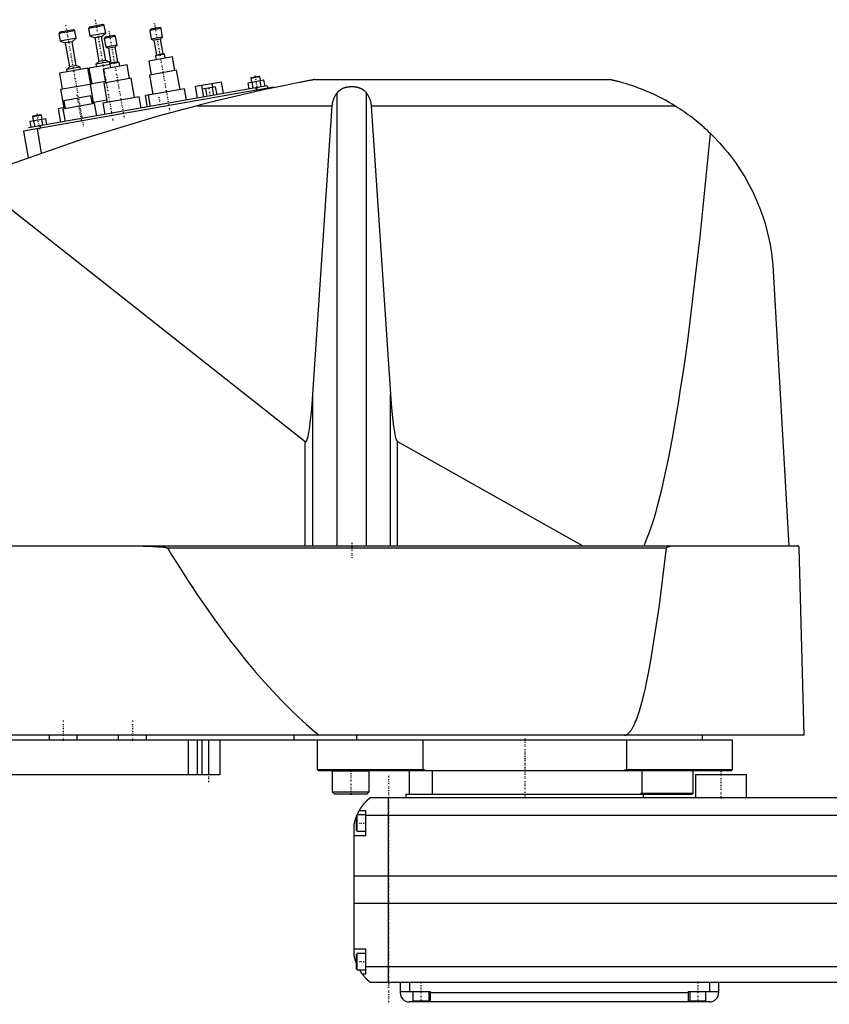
# Model space of a CAD drawing. Extents: x -906 to 186, y -1 to 900.
# Tile 2 of 3: x -669 to -318, y 371 to 797. Entities that reach past the tile are written whole.
import ezdxf

# ---------------------------------------------------------------- set-up
doc = ezdxf.new("R2010")
doc.units = 0
doc.linetypes.add('CENTER', pattern=[1.5, 0.45, -0.5, 0.05, -0.5])
doc.layers.add('AM_0', color=7, linetype='CONTINUOUS')
doc.layers.add('AM_7', color=7, linetype='CENTER')

msp = doc.modelspace()

# ---------------------------------------------------------------- linework, layer by layer
at = {"layer": 'AM_0', "color": 7, "linetype": 'CONTINUOUS'}
for p, q in [((-632.21, 794.87), (-639.1, 793.65)), ((-638.69, 794.23), (-639.1, 793.65)), ((-639.1, 793.65), (-638.53, 790.4)), ((-632.79, 795.27), (-638.69, 794.23)), ((-632.21, 794.87), (-632.79, 795.27)), ((-631.63, 791.62), (-632.21, 794.87)), ((-607.62, 793.62), (-612.54, 792.75)), ((-612.13, 793.33), (-612.54, 792.75)), ((-608.2, 794.03), (-612.13, 793.33)), ((-607.62, 793.62), (-608.2, 794.03)), ((-606.94, 789.78), (-607.62, 793.62)), ((-645.01, 792.61), (-651.9, 791.4)), ((-651.5, 791.97), (-651.9, 791.4)), ((-651.9, 791.4), (-651.33, 788.15)), ((-645.59, 793.02), (-651.5, 791.97)), ((-644.44, 789.36), (-651.33, 788.15)), ((-646.2, 787.83), (-644.44, 789.36)), ((-645.01, 792.61), (-645.59, 793.02)), ((-644.44, 789.36), (-645.01, 792.61)), ((-631.63, 791.62), (-638.53, 790.4)), ((-638.53, 790.4), (-636.35, 789.57)), ((-633.39, 790.09), (-636.35, 789.57)), ((-636.35, 789.57), (-634.53, 779.23)), ((-633.39, 790.09), (-631.63, 791.62)), ((-631.57, 779.75), (-633.39, 790.09)), ((-627.31, 790.15), (-632.24, 789.28)), ((-631.83, 789.86), (-632.24, 789.28)), ((-632.24, 789.28), (-631.56, 785.44)), ((-627.89, 790.55), (-631.83, 789.86)), ((-627.31, 790.15), (-627.89, 790.55)), ((-626.64, 786.31), (-627.31, 790.15)), ((-612.54, 792.75), (-611.86, 788.91)), ((-606.94, 789.78), (-611.86, 788.91)), ((-611.86, 788.91), (-610.77, 788.49)), ((-607.82, 789.01), (-610.77, 788.49)), ((-607.82, 789.01), (-606.94, 789.78)), ((-606.69, 782.61), (-607.82, 789.01)), ((-651.33, 788.15), (-649.15, 787.31)), ((-646.2, 787.83), (-649.15, 787.31)), ((-649.15, 787.31), (-647.33, 776.97)), ((-644.37, 777.49), (-646.2, 787.83)), ((-626.64, 786.31), (-631.56, 785.44)), ((-631.56, 785.44), (-630.47, 785.02)), ((-627.52, 785.54), (-630.47, 785.02)), ((-630.47, 785.02), (-629.34, 778.62)), ((-627.52, 785.54), (-626.64, 786.31)), ((-626.39, 779.14), (-627.52, 785.54)), ((-610.77, 788.49), (-609.65, 782.09)), ((-602.65, 781.29), (-612.99, 779.47)), ((-606.15, 782.4), (-610.09, 781.71)), ((-609.65, 782.09), (-610.09, 781.71)), ((-610.09, 781.71), (-609.79, 780.04)), ((-606.69, 782.61), (-609.65, 782.09)), ((-606.15, 782.4), (-606.69, 782.61)), ((-605.85, 780.73), (-606.15, 782.4)), ((-601.61, 775.39), (-602.65, 781.29)), ((-639.35, 776.35), (-651.66, 774.18)), ((-647.33, 776.97), (-648.65, 775.82)), ((-642.74, 776.87), (-648.65, 775.82)), ((-644.37, 777.49), (-647.33, 776.97)), ((-642.74, 776.87), (-644.37, 777.49)), ((-642.55, 775.78), (-642.74, 776.87)), ((-638.13, 769.45), (-639.35, 776.35)), ((-629.75, 778.04), (-638.86, 776.43)), ((-638.86, 776.43), (-637.64, 769.54)), ((-634.53, 779.23), (-635.85, 778.08)), ((-629.94, 779.12), (-635.85, 778.08)), ((-635.85, 778.08), (-635.66, 777)), ((-631.57, 779.75), (-634.53, 779.23)), ((-622.35, 777.82), (-632.69, 776)), ((-629.94, 779.12), (-631.57, 779.75)), ((-629.75, 778.04), (-629.94, 779.12)), ((-625.84, 778.93), (-629.78, 778.24)), ((-629.34, 778.62), (-629.78, 778.24)), ((-629.78, 778.24), (-629.49, 776.56)), ((-626.39, 779.14), (-629.34, 778.62)), ((-625.84, 778.93), (-626.39, 779.14)), ((-625.55, 777.26), (-625.84, 778.93)), ((-621.3, 771.91), (-622.35, 777.82)), ((-612.99, 779.47), (-611.95, 773.56)), ((-651.66, 774.18), (-650.44, 767.28)), ((-648.65, 775.82), (-648.46, 774.74)), ((-632.69, 776), (-631.65, 770.09)), ((-620.57, 772.04), (-632.38, 769.96)), ((-619.09, 763.67), (-620.57, 772.04)), ((-600.87, 775.52), (-612.69, 773.43)), ((-612.69, 773.43), (-611.21, 765.06)), ((-599.39, 767.15), (-600.87, 775.52)), ((-568.79, 772.08), (-564.85, 772.78)), ((-568.58, 772.37), (-568.79, 772.08)), ((-568.79, 772.08), (-568.48, 770.36)), ((-568.58, 772.37), (-565.14, 772.98)), ((-564.85, 772.78), (-565.14, 772.98)), ((-564.54, 771.06), (-564.85, 772.78)), ((-558.96, 768.18), (-667.29, 749.08)), ((-561.6, 768.73), (-665, 750.5)), ((-637.63, 769.54), (-651.18, 767.15)), ((-631.73, 770.58), (-638.38, 769.41)), ((-638.38, 769.41), (-636.99, 761.53)), ((-632.38, 769.96), (-630.91, 761.59)), ((-581.49, 770.4), (-592.71, 768.42)), ((-591.83, 763.4), (-592.71, 768.42)), ((-589.06, 763.89), (-589.95, 768.91)), ((-583.98, 768.34), (-589.67, 767.34)), ((-587.64, 764.14), (-588.24, 767.59)), ((-585.14, 768.14), (-585.42, 769.71)), ((-584.79, 764.64), (-585.4, 768.09)), ((-583.37, 764.89), (-583.98, 768.34)), ((-580.6, 765.38), (-581.49, 770.4)), ((-569.87, 770.12), (-563.05, 771.32)), ((-569.39, 767.36), (-569.87, 770.12)), ((-567.68, 767.66), (-568.17, 770.42)), ((-566.52, 767.86), (-566.35, 766.88)), ((-564.27, 768.26), (-564.75, 771.02)), ((-562.56, 768.56), (-563.05, 771.32)), ((-561.6, 768.73), (-561.42, 767.75)), ((-558.96, 768.18), (-558.91, 767.91)), ((-540.94, 771.5), (-413.33, 771.5)), ((-651.18, 767.15), (-649.79, 759.27)), ((-638, 764.4), (-649.82, 762.32)), ((-637.4, 760.95), (-638, 764.4)), ((-617.12, 764.02), (-632.88, 761.24)), ((-616.25, 759.1), (-617.12, 764.02)), ((-611.23, 765.16), (-614.38, 764.6)), ((-613.49, 759.58), (-614.38, 764.6)), ((-597.42, 767.49), (-613.18, 764.71)), ((-613.18, 764.71), (-612.31, 759.79)), ((-611.6, 764.99), (-611.61, 765.09)), ((-596.56, 762.57), (-597.42, 767.49)), ((-589.06, 763.89), (-589.67, 767.34)), ((-564.87, 767.14), (-564.78, 766.64)), ((-531.34, 569.6), (-531.34, 765.71)), ((-518.66, 569.6), (-518.66, 765.71)), ((-649.31, 759.36), (-652.25, 758.84)), ((-636.41, 761.13), (-650.2, 758.69)), ((-649.82, 762.32), (-649.21, 758.87)), ((-631.08, 762.57), (-637.49, 761.44)), ((-636.99, 761.53), (-637.48, 761.45)), ((-635.46, 755.71), (-636.41, 761.13)), ((-632.88, 761.24), (-632.01, 756.32)), ((-592.03, 760.16), (-533.43, 760.16)), ((-541.83, 635.23), (-533.43, 760.16)), ((-516.57, 760.16), (-385.05, 760.16)), ((-516.57, 760.16), (-508.17, 635.23)), ((-663.33, 755.41), (-659.39, 756.1)), ((-663.12, 755.7), (-663.33, 755.41)), ((-663.33, 755.41), (-663.02, 753.69)), ((-663.12, 755.7), (-659.68, 756.31)), ((-659.39, 756.1), (-659.68, 756.31)), ((-659.08, 754.38), (-659.39, 756.1)), ((-652.25, 758.84), (-651.21, 752.93)), ((-650.2, 758.69), (-649.24, 753.28)), ((-664.41, 753.44), (-657.59, 754.64)), ((-663.93, 750.69), (-664.41, 753.44)), ((-662.22, 750.99), (-662.71, 753.74)), ((-660.08, 751.37), (-659.9, 750.38)), ((-658.81, 751.59), (-659.3, 754.34)), ((-657.1, 751.89), (-657.59, 754.64)), ((-667.29, 749.08), (-665.26, 737.59)), ((-661.38, 750.12), (-659.53, 739.63)), ((-689.33, 728.44), (-545.22, 614.75)), ((-342.34, 688.56), (-335.65, 569.6)), ((-541.83, 569.6), (-541.83, 635.23)), ((-508.17, 569.6), (-508.17, 635.23)), ((-545.22, 569.6), (-545.22, 614.75)), ((-505.15, 614.71), (-424.82, 569.6)), ((-505.15, 569.6), (-505.15, 614.71)), ((-902.45, 569.6), (-332.05, 569.6)), ((-604.88, 568.63), (-388.61, 568.63)), ((-328.96, 487.5), (-331.05, 568.63)), ((-328.96, 487.5), (-905.5, 487.5)), ((-656, 485.5), (-656, 487.5)), ((-644, 485.5), (-644, 487.5)), ((-626, 485.5), (-626, 487.5)), ((-614, 485.5), (-614, 487.5)), ((-550, 485.5), (-550, 487.5)), ((-522.83, 485.5), (-522.83, 487.5)), ((-373, 485.5), (-373, 487.5)), ((-900, 485.5), (-360, 485.5)), ((-595.84, 485.5), (-595.84, 470.5)), ((-592, 485.5), (-592, 470.5)), ((-590, 485.5), (-590, 470.5)), ((-587, 485.5), (-587, 470.5)), ((-582, 470.5), (-582, 485.5)), ((-540, 485.5), (-540, 472.7)), ((-494.02, 472.7), (-494.02, 485.5)), ((-405.98, 485.5), (-405.98, 472.7)), ((-360, 472.7), (-360, 485.5)), ((-890, 470.5), (-582, 470.5)), ((-540, 472.7), (-539.5, 472.2)), ((-540, 472.7), (-494.02, 472.7)), ((-539.5, 472.2), (-360.5, 472.2)), ((-533.35, 472.2), (-533.45, 472.1)), ((-533.45, 472.1), (-533.45, 463)), ((-533.45, 472.1), (-517.45, 472.1)), ((-517.45, 472.1), (-517.55, 472.2)), ((-517.45, 463), (-517.45, 472.1)), ((-500, 462), (-500, 472.2)), ((-492.99, 472.2), (-494.02, 472.7)), ((-490, 462), (-490, 472.2)), ((-405.98, 472.7), (-407.01, 472.2)), ((-405.98, 472.7), (-360, 472.7)), ((-399.28, 472.2), (-399.28, 462.5)), ((-377, 462.5), (-377, 472.2)), ((-376, 470.5), (-376, 460.5)), ((-376, 470.5), (-354, 470.5)), ((-360.5, 472.2), (-360, 472.7)), ((-354, 460.5), (-354, 470.5)), ((-533.45, 463), (-532.65, 462.2)), ((-533.45, 463), (-517.45, 463)), ((-532.65, 462.2), (-518.25, 462.2)), ((-518.25, 462.2), (-517.45, 463)), ((-501.5, 462), (-501.5, 460.5)), ((-501.5, 462), (-377.5, 462)), ((-399.28, 462.5), (-400, 462)), ((-399.28, 462.5), (-377, 462.5)), ((-398.5, 460.5), (-398.5, 462)), ((-377.5, 462), (-377, 462.5)), ((-517, 460.5), (83, 460.5)), ((-509, 380.5), (-509, 460.5)), ((-522.6, 453), (-523, 452.6)), ((-523, 446.4), (-523, 452.6)), ((-519, 453), (-522.6, 453)), ((-522.6, 446), (-522.6, 453)), ((-521.65, 455), (-519, 455)), ((-519, 455), (-519, 444)), ((85, 452.8), (-519, 452.8)), ((-524, 392.5), (-524, 448.5)), ((-519, 444), (-524, 444)), ((-523, 446.4), (-522.6, 446)), ((-522.6, 446), (-519, 446)), ((90, 426.46), (-524, 426.46)), ((90, 414.6), (-524, 414.6)), ((-524, 395), (-519, 395)), ((-522.6, 393), (-523, 392.6)), ((-523, 386.4), (-523, 392.6)), ((-519, 393), (-522.6, 393)), ((-522.6, 386), (-522.6, 393)), ((-519, 395), (-519, 384)), ((-523, 386.4), (-522.6, 386)), ((-522.6, 386), (-519, 386)), ((-519, 384), (-520.34, 384)), ((85, 387.22), (-519, 387.22)), ((83, 380.5), (-517, 380.5)), ((-504, 380.5), (-504, 376)), ((-500, 380.5), (-500, 376.5)), ((-370, 380.5), (-370, 376.5)), ((-366, 380.5), (-366, 376)), ((-504, 376.5), (-491, 376.5)), ((-498.5, 376.5), (-498.5, 372.5)), ((-491.5, 372.5), (-491.5, 376.5)), ((-491, 376.5), (-491, 372)), ((-379, 376), (-491, 376)), ((-379, 376.5), (-366, 376.5)), ((-379, 372), (-379, 376.5)), ((-378.5, 376.5), (-378.5, 372.5)), ((-371.5, 372.5), (-371.5, 376.5)), ((-370, 372), (-500, 372)), ((-498.5, 372.5), (-491.5, 372.5)), ((-495, 372), (-495, 372.5)), ((-378.5, 372.5), (-371.5, 372.5)), ((-375, 372), (-375, 372.5))]:
    msp.add_line(p, q, dxfattribs=at)
for points in [[(-540.94, 771.5, 0), (-540.94, 771.5, 0), (-540.94, 771.5, 0), (-540.94, 771.5, 0), (-540.95, 771.5, 0), (-540.95, 771.5, 0), (-540.96, 771.49, 0), (-540.98, 771.49, 0), (-541, 771.49, 0), (-541.02, 771.48, 0), (-541.04, 771.48, 0), (-541.05, 771.48, 0), (-541.06, 771.48, 0), (-541.09, 771.47, 0), (-541.12, 771.47, 0), (-541.15, 771.46, 0), (-541.19, 771.45, 0), (-541.22, 771.45, 0), (-541.24, 771.44, 0), (-541.26, 771.44, 0), (-541.3, 771.43, 0), (-541.35, 771.42, 0), (-541.37, 771.42, 0), (-541.39, 771.41, 0), (-541.44, 771.41, 0), (-541.48, 771.4, 0), (-541.51, 771.39, 0), (-541.53, 771.39, 0), (-541.58, 771.38, 0), (-541.64, 771.37, 0), (-541.69, 771.36, 0), (-541.74, 771.35, 0), (-541.8, 771.34, 0), (-541.83, 771.33, 0), (-541.86, 771.33, 0), (-541.91, 771.32, 0), (-541.97, 771.31, 0), (-542.03, 771.29, 0), (-542.08, 771.28, 0), (-542.14, 771.27, 0), (-542.17, 771.27, 0), (-542.2, 771.26, 0), (-542.26, 771.25, 0), (-542.32, 771.24, 0), (-542.53, 771.2, 0), (-542.91, 771.13, 0), (-543.31, 771.05, 0), (-543.52, 771.01, 0), (-543.73, 770.97, 0), (-544.16, 770.89, 0), (-544.6, 770.8, 0), (-545.06, 770.71, 0), (-545.52, 770.63, 0), (-545.99, 770.53, 0), (-546.22, 770.49, 0), (-546.46, 770.44, 0), (-546.93, 770.35, 0), (-547.41, 770.26, 0), (-547.64, 770.21, 0), (-549.05, 769.93, 0), (-551.78, 769.39, 0), (-554.59, 768.81, 0), (-557.47, 768.21, 0), (-560.41, 767.59, 0), (-563.39, 766.95, 0), (-564.9, 766.62, 0), (-566.41, 766.28, 0), (-569.46, 765.6, 0), (-572.52, 764.91, 0), (-575.58, 764.19, 0), (-578.64, 763.47, 0), (-581.68, 762.74, 0), (-583.19, 762.37, 0), (-584.69, 762.01, 0), (-587.67, 761.27, 0), (-590.59, 760.53, 0), (-592.03, 760.16, 0)], [(-531.34, 765.71, 0), (-531.3, 765.76, 0), (-531.23, 765.86, 0), (-531.15, 765.95, 0), (-531.11, 766, 0), (-531.07, 766.05, 0), (-530.99, 766.14, 0), (-530.91, 766.24, 0), (-530.82, 766.33, 0), (-530.73, 766.42, 0), (-530.63, 766.51, 0), (-530.59, 766.56, 0), (-530.54, 766.6, 0), (-530.44, 766.69, 0), (-530.34, 766.77, 0), (-530.24, 766.85, 0), (-530.14, 766.93, 0), (-530.03, 767.01, 0), (-529.98, 767.05, 0), (-529.93, 767.09, 0), (-529.82, 767.16, 0), (-529.71, 767.23, 0), (-529.66, 767.26, 0), (-529.6, 767.3, 0), (-529.49, 767.36, 0), (-529.39, 767.42, 0), (-529.33, 767.45, 0), (-529.28, 767.48, 0), (-529.17, 767.54, 0), (-529.05, 767.59, 0), (-528.94, 767.65, 0), (-528.82, 767.7, 0), (-528.7, 767.75, 0), (-528.64, 767.78, 0), (-528.58, 767.8, 0), (-528.46, 767.85, 0), (-528.33, 767.9, 0), (-528.21, 767.94, 0), (-528.08, 767.99, 0), (-527.95, 768.03, 0), (-527.88, 768.05, 0), (-527.81, 768.07, 0), (-527.68, 768.1, 0), (-527.55, 768.14, 0), (-527.41, 768.17, 0), (-527.28, 768.2, 0), (-527.14, 768.23, 0), (-527.07, 768.25, 0), (-527, 768.26, 0), (-526.86, 768.28, 0), (-526.72, 768.31, 0), (-526.59, 768.33, 0), (-526.45, 768.35, 0), (-526.31, 768.37, 0), (-526.24, 768.37, 0), (-526.17, 768.38, 0), (-526.03, 768.4, 0), (-525.89, 768.41, 0), (-525.75, 768.42, 0), (-525.61, 768.43, 0), (-525.47, 768.43, 0), (-525.41, 768.44, 0), (-525.34, 768.44, 0), (-525.2, 768.44, 0), (-525.07, 768.44, 0), (-525, 768.44, 0), (-524.93, 768.44, 0), (-524.8, 768.44, 0), (-524.66, 768.44, 0), (-524.59, 768.44, 0), (-524.53, 768.43, 0), (-524.39, 768.43, 0), (-524.25, 768.42, 0), (-524.11, 768.41, 0), (-523.97, 768.4, 0), (-523.83, 768.38, 0), (-523.76, 768.37, 0), (-523.69, 768.37, 0), (-523.55, 768.35, 0), (-523.41, 768.33, 0), (-523.28, 768.31, 0), (-523.14, 768.28, 0), (-523, 768.26, 0), (-522.93, 768.25, 0), (-522.86, 768.23, 0), (-522.72, 768.2, 0), (-522.59, 768.17, 0), (-522.45, 768.14, 0), (-522.32, 768.1, 0), (-522.19, 768.07, 0), (-522.12, 768.05, 0), (-522.05, 768.03, 0), (-521.92, 767.99, 0), (-521.79, 767.94, 0), (-521.67, 767.9, 0), (-521.54, 767.85, 0), (-521.42, 767.8, 0), (-521.36, 767.78, 0), (-521.3, 767.75, 0), (-521.18, 767.7, 0), (-521.06, 767.65, 0), (-520.95, 767.59, 0), (-520.83, 767.54, 0), (-520.72, 767.48, 0), (-520.67, 767.45, 0), (-520.61, 767.42, 0), (-520.51, 767.36, 0), (-520.4, 767.3, 0), (-520.34, 767.26, 0), (-520.29, 767.23, 0), (-520.18, 767.16, 0), (-520.07, 767.09, 0), (-520.02, 767.05, 0), (-519.97, 767.01, 0), (-519.86, 766.93, 0), (-519.76, 766.85, 0), (-519.66, 766.77, 0), (-519.56, 766.69, 0), (-519.46, 766.6, 0), (-519.41, 766.56, 0), (-519.37, 766.51, 0), (-519.27, 766.42, 0), (-519.18, 766.33, 0), (-519.09, 766.24, 0), (-519.01, 766.14, 0), (-518.93, 766.05, 0), (-518.89, 766, 0), (-518.85, 765.95, 0), (-518.77, 765.86, 0), (-518.7, 765.76, 0), (-518.66, 765.71, 0)], [(-385.05, 760.16, 0), (-385.83, 760.64, 0), (-387.44, 761.58, 0), (-389.09, 762.5, 0), (-389.92, 762.95, 0), (-390.77, 763.4, 0), (-392.47, 764.26, 0), (-394.2, 765.08, 0), (-395.93, 765.87, 0), (-397.66, 766.61, 0), (-399.37, 767.3, 0), (-400.23, 767.63, 0), (-401.07, 767.95, 0), (-402.74, 768.54, 0), (-404.36, 769.09, 0), (-405.96, 769.59, 0), (-407.62, 770.08, 0), (-408.6, 770.35, 0), (-408.87, 770.42, 0), (-409.14, 770.5, 0), (-409.28, 770.53, 0), (-409.41, 770.57, 0), (-409.68, 770.64, 0), (-409.94, 770.7, 0), (-410.07, 770.74, 0), (-410.2, 770.77, 0), (-410.46, 770.83, 0), (-410.71, 770.9, 0), (-410.83, 770.93, 0), (-410.95, 770.96, 0), (-411.19, 771.01, 0), (-411.42, 771.07, 0), (-411.65, 771.12, 0), (-411.86, 771.17, 0), (-412.07, 771.22, 0), (-412.18, 771.24, 0), (-412.28, 771.27, 0), (-412.48, 771.31, 0), (-412.67, 771.36, 0), (-412.78, 771.38, 0), (-412.8, 771.39, 0), (-412.83, 771.39, 0), (-412.84, 771.39, 0), (-412.86, 771.4, 0), (-412.89, 771.4, 0), (-412.91, 771.41, 0), (-412.94, 771.41, 0), (-412.96, 771.42, 0), (-412.99, 771.42, 0), (-413, 771.43, 0), (-413.01, 771.43, 0), (-413.03, 771.44, 0), (-413.05, 771.44, 0), (-413.07, 771.44, 0), (-413.1, 771.45, 0), (-413.12, 771.45, 0), (-413.13, 771.46, 0), (-413.13, 771.46, 0), (-413.15, 771.46, 0), (-413.17, 771.47, 0), (-413.18, 771.47, 0), (-413.19, 771.47, 0), (-413.2, 771.47, 0), (-413.22, 771.48, 0), (-413.22, 771.48, 0), (-413.23, 771.48, 0), (-413.24, 771.48, 0), (-413.26, 771.48, 0), (-413.27, 771.49, 0), (-413.28, 771.49, 0), (-413.29, 771.49, 0), (-413.29, 771.49, 0), (-413.3, 771.49, 0), (-413.3, 771.49, 0), (-413.31, 771.5, 0), (-413.32, 771.5, 0), (-413.32, 771.5, 0), (-413.33, 771.5, 0), (-413.33, 771.5, 0), (-413.33, 771.5, 0), (-413.33, 771.5, 0), (-413.33, 771.5, 0), (-413.33, 771.5, 0)], [(-533.43, 760.16, 0), (-533.42, 760.32, 0), (-533.39, 760.65, 0), (-533.34, 760.97, 0), (-533.32, 761.13, 0), (-533.29, 761.3, 0), (-533.22, 761.62, 0), (-533.15, 761.94, 0), (-533.06, 762.26, 0), (-532.97, 762.57, 0), (-532.86, 762.89, 0), (-532.8, 763.04, 0), (-532.74, 763.2, 0), (-532.61, 763.51, 0), (-532.48, 763.81, 0), (-532.33, 764.11, 0), (-532.17, 764.41, 0), (-532, 764.71, 0), (-531.92, 764.86, 0), (-531.83, 765, 0), (-531.64, 765.29, 0), (-531.44, 765.57, 0), (-531.34, 765.71, 0)], [(-518.66, 765.71, 0), (-518.56, 765.57, 0), (-518.36, 765.29, 0), (-518.17, 765, 0), (-518.08, 764.86, 0), (-518, 764.71, 0), (-517.83, 764.41, 0), (-517.67, 764.11, 0), (-517.52, 763.81, 0), (-517.39, 763.51, 0), (-517.26, 763.2, 0), (-517.2, 763.04, 0), (-517.14, 762.89, 0), (-517.03, 762.57, 0), (-516.94, 762.26, 0), (-516.85, 761.94, 0), (-516.78, 761.62, 0), (-516.71, 761.3, 0), (-516.68, 761.13, 0), (-516.66, 760.97, 0), (-516.61, 760.65, 0), (-516.58, 760.32, 0), (-516.57, 760.16, 0)], [(-592.03, 760.16, 0), (-608.52, 755.74, 0), (-641.19, 745.86, 0), (-673.4, 734.59, 0), (-689.33, 728.44, 0)], [(-369.53, 748.09, 0), (-369.92, 748.47, 0), (-370.71, 749.22, 0), (-371.52, 749.97, 0), (-371.92, 750.33, 0), (-372.33, 750.7, 0), (-373.15, 751.42, 0), (-373.98, 752.14, 0), (-374.82, 752.84, 0), (-375.67, 753.53, 0), (-376.53, 754.21, 0), (-376.96, 754.55, 0), (-377.39, 754.89, 0), (-378.26, 755.55, 0), (-379.14, 756.2, 0), (-380.03, 756.84, 0), (-380.93, 757.47, 0), (-381.83, 758.08, 0), (-382.28, 758.39, 0), (-382.74, 758.69, 0), (-383.66, 759.29, 0), (-384.58, 759.87, 0), (-385.05, 760.16, 0)], [(-398.33, 569.6, 0), (-397.49, 571.52, 0), (-395.8, 575.91, 0), (-394.12, 581.01, 0), (-393.28, 583.82, 0), (-392.45, 586.82, 0), (-390.78, 593.33, 0), (-389.13, 600.55, 0), (-387.48, 608.47, 0), (-385.84, 617.08, 0), (-384.22, 626.39, 0), (-383.41, 631.3, 0), (-382.61, 636.38, 0), (-381.01, 647.05, 0), (-379.42, 658.39, 0), (-374, 703.31, 0), (-369.53, 748.09, 0)], [(-369.53, 748.09, 0), (-368.22, 746.79, 0), (-365.68, 744.12, 0), (-363.25, 741.34, 0), (-362.07, 739.91, 0), (-360.93, 738.46, 0), (-358.74, 735.49, 0), (-356.67, 732.43, 0), (-354.72, 729.3, 0), (-352.91, 726.09, 0), (-351.24, 722.81, 0), (-350.45, 721.14, 0), (-349.7, 719.46, 0), (-348.3, 716.06, 0), (-347.03, 712.6, 0), (-345.91, 709.08, 0), (-344.93, 705.5, 0), (-344.09, 701.86, 0), (-343.73, 700.01, 0), (-343.67, 699.71, 0), (-343.56, 699.09, 0), (-343.45, 698.46, 0), (-343.4, 698.15, 0), (-343.35, 697.84, 0), (-343.25, 697.21, 0), (-343.16, 696.59, 0), (-343.07, 695.96, 0), (-342.98, 695.33, 0), (-342.9, 694.69, 0), (-342.86, 694.37, 0), (-342.82, 694.06, 0), (-342.75, 693.42, 0), (-342.68, 692.78, 0), (-342.62, 692.13, 0), (-342.56, 691.49, 0), (-342.5, 690.84, 0), (-342.47, 690.52, 0), (-342.45, 690.19, 0), (-342.4, 689.54, 0), (-342.36, 688.89, 0), (-342.34, 688.56, 0)], [(-545.22, 614.75, 0), (-545.21, 614.75, 0), (-545.21, 614.75, 0), (-545.2, 614.74, 0), (-545.2, 614.74, 0), (-545.2, 614.74, 0), (-545.19, 614.73, 0), (-545.19, 614.73, 0), (-545.18, 614.73, 0), (-545.17, 614.72, 0), (-545.17, 614.72, 0), (-545.17, 614.72, 0), (-545.16, 614.71, 0), (-545.16, 614.71, 0), (-545.15, 614.71, 0), (-545.15, 614.71, 0), (-545.14, 614.7, 0), (-545.14, 614.7, 0), (-545.13, 614.7, 0), (-545.13, 614.7, 0), (-545.12, 614.69, 0), (-545.12, 614.69, 0), (-545.12, 614.69, 0), (-545.11, 614.69, 0), (-545.11, 614.69, 0), (-545.1, 614.68, 0), (-545.1, 614.68, 0), (-545.1, 614.68, 0), (-545.09, 614.68, 0), (-545.08, 614.68, 0), (-545.08, 614.68, 0), (-545.07, 614.68, 0), (-545.07, 614.67, 0), (-545.07, 614.67, 0), (-545.06, 614.67, 0), (-545.06, 614.67, 0), (-545.05, 614.67, 0), (-545.05, 614.67, 0), (-545.04, 614.67, 0), (-545.03, 614.67, 0), (-545.03, 614.67, 0), (-545.03, 614.67, 0), (-545.02, 614.67, 0), (-545.02, 614.67, 0), (-545.01, 614.67, 0), (-545.01, 614.67, 0), (-545, 614.67, 0), (-545, 614.67, 0), (-544.99, 614.67, 0), (-544.99, 614.67, 0), (-544.98, 614.67, 0), (-544.98, 614.67, 0), (-544.97, 614.67, 0), (-544.97, 614.67, 0), (-544.96, 614.67, 0), (-544.96, 614.67, 0), (-544.96, 614.67, 0), (-544.95, 614.67, 0), (-544.94, 614.67, 0), (-544.94, 614.67, 0), (-544.93, 614.67, 0), (-544.93, 614.68, 0), (-544.93, 614.68, 0), (-544.92, 614.68, 0), (-544.92, 614.68, 0), (-544.91, 614.68, 0), (-544.91, 614.68, 0), (-544.9, 614.68, 0), (-544.9, 614.68, 0), (-544.9, 614.69, 0), (-544.89, 614.69, 0), (-544.89, 614.69, 0), (-544.88, 614.69, 0), (-544.88, 614.69, 0), (-544.87, 614.7, 0), (-544.87, 614.7, 0), (-544.86, 614.7, 0), (-544.86, 614.7, 0), (-544.85, 614.7, 0), (-544.85, 614.71, 0), (-544.84, 614.71, 0), (-544.84, 614.71, 0), (-544.83, 614.72, 0), (-544.83, 614.72, 0), (-544.83, 614.72, 0), (-544.82, 614.72, 0), (-544.81, 614.73, 0), (-544.81, 614.73, 0), (-544.8, 614.74, 0), (-544.8, 614.74, 0), (-544.79, 614.74, 0), (-544.79, 614.74, 0), (-544.79, 614.75, 0), (-544.78, 614.75, 0), (-544.78, 614.76, 0), (-544.77, 614.76, 0), (-544.76, 614.77, 0), (-544.76, 614.77, 0), (-544.76, 614.77, 0), (-544.75, 614.78, 0), (-544.75, 614.78, 0), (-544.73, 614.8, 0), (-544.71, 614.82, 0), (-544.69, 614.84, 0), (-544.66, 614.88, 0), (-544.63, 614.92, 0), (-544.61, 614.94, 0), (-544.59, 614.97, 0), (-544.56, 615.02, 0), (-544.52, 615.08, 0), (-544.51, 615.11, 0), (-544.49, 615.14, 0), (-544.46, 615.2, 0), (-544.42, 615.27, 0), (-544.39, 615.34, 0), (-544.36, 615.42, 0), (-544.32, 615.5, 0), (-544.31, 615.54, 0), (-544.29, 615.59, 0), (-544.26, 615.67, 0), (-544.22, 615.77, 0), (-544.11, 616.13, 0), (-543.91, 616.86, 0), (-543.71, 617.73, 0), (-543.52, 618.75, 0), (-543.42, 619.32, 0), (-543.32, 619.92, 0), (-543.13, 621.22, 0), (-542.95, 622.66, 0), (-542.32, 628.77, 0), (-541.83, 635.23, 0)], [(-508.17, 635.23, 0), (-507.73, 629.38, 0), (-507.17, 623.69, 0), (-507.01, 622.31, 0), (-506.84, 621.04, 0), (-506.76, 620.44, 0), (-506.67, 619.88, 0), (-506.5, 618.83, 0), (-506.32, 617.9, 0), (-506.15, 617.08, 0), (-505.97, 616.38, 0), (-505.79, 615.8, 0), (-505.7, 615.56, 0), (-505.68, 615.52, 0), (-505.65, 615.44, 0), (-505.62, 615.37, 0), (-505.61, 615.34, 0), (-505.59, 615.31, 0), (-505.56, 615.24, 0), (-505.53, 615.18, 0), (-505.5, 615.13, 0), (-505.47, 615.07, 0), (-505.44, 615.02, 0), (-505.43, 615, 0), (-505.41, 614.98, 0), (-505.38, 614.93, 0), (-505.35, 614.89, 0), (-505.32, 614.85, 0), (-505.29, 614.82, 0), (-505.26, 614.79, 0), (-505.25, 614.78, 0), (-505.23, 614.76, 0), (-505.21, 614.75, 0), (-505.21, 614.74, 0), (-505.2, 614.74, 0), (-505.2, 614.74, 0), (-505.2, 614.74, 0), (-505.19, 614.73, 0), (-505.19, 614.73, 0), (-505.18, 614.73, 0), (-505.18, 614.72, 0), (-505.17, 614.72, 0), (-505.17, 614.72, 0), (-505.17, 614.72, 0), (-505.16, 614.71, 0), (-505.16, 614.71, 0), (-505.15, 614.71, 0)], [(-625.92, 569.6, 0), (-622.51, 569.59, 0), (-615.33, 569.45, 0), (-611.14, 569.3, 0), (-609.97, 569.24, 0), (-608.82, 569.17, 0), (-608.26, 569.13, 0), (-607.7, 569.09, 0), (-606.58, 568.98, 0), (-605.89, 568.9, 0), (-605.7, 568.87, 0), (-605.5, 568.83, 0), (-605.41, 568.82, 0), (-605.31, 568.8, 0), (-605.21, 568.77, 0), (-605.18, 568.76, 0), (-605.15, 568.76, 0), (-605.13, 568.75, 0), (-605.12, 568.75, 0), (-605.09, 568.74, 0), (-605.06, 568.73, 0), (-605.03, 568.72, 0), (-605, 568.71, 0), (-604.97, 568.69, 0), (-604.95, 568.69, 0), (-604.95, 568.68, 0), (-604.94, 568.68, 0), (-604.94, 568.68, 0), (-604.94, 568.68, 0), (-604.94, 568.68, 0), (-604.93, 568.67, 0), (-604.93, 568.67, 0), (-604.92, 568.67, 0), (-604.92, 568.66, 0), (-604.91, 568.66, 0), (-604.91, 568.66, 0), (-604.91, 568.66, 0), (-604.9, 568.66, 0), (-604.9, 568.65, 0), (-604.9, 568.65, 0), (-604.89, 568.65, 0), (-604.89, 568.64, 0), (-604.89, 568.64, 0), (-604.89, 568.64, 0), (-604.88, 568.63, 0), (-604.88, 568.63, 0), (-604.88, 568.63, 0), (-604.88, 568.63, 0), (-604.88, 568.63, 0), (-604.88, 568.63, 0), (-604.88, 568.63, 0), (-604.88, 568.63, 0), (-604.88, 568.63, 0)], [(-604.88, 568.63, 0), (-603.05, 565.65, 0), (-599.4, 559.81, 0), (-595.75, 554.13, 0), (-593.92, 551.36, 0), (-592.09, 548.63, 0), (-588.44, 543.29, 0), (-584.79, 538.12, 0), (-581.13, 533.11, 0), (-577.48, 528.27, 0), (-573.83, 523.6, 0), (-572, 521.32, 0), (-570.17, 519.09, 0), (-566.52, 514.75, 0), (-562.86, 510.57, 0), (-559.21, 506.57, 0), (-555.56, 502.73, 0), (-551.9, 499.05, 0), (-550.07, 497.28, 0), (-548.25, 495.54, 0), (-544.59, 492.2, 0), (-540.94, 489.03, 0), (-539.11, 487.5, 0)], [(-407, 487.5, 0), (-406.99, 487.5, 0), (-406.96, 487.5, 0), (-406.93, 487.5, 0), (-406.91, 487.5, 0), (-406.9, 487.5, 0), (-406.87, 487.5, 0), (-406.84, 487.51, 0), (-406.81, 487.51, 0), (-406.79, 487.51, 0), (-406.76, 487.51, 0), (-406.74, 487.52, 0), (-406.73, 487.52, 0), (-406.7, 487.52, 0), (-406.67, 487.53, 0), (-406.64, 487.53, 0), (-406.61, 487.54, 0), (-406.58, 487.54, 0), (-406.57, 487.54, 0), (-406.56, 487.55, 0), (-406.53, 487.55, 0), (-406.5, 487.56, 0), (-406.48, 487.56, 0), (-406.47, 487.57, 0), (-406.44, 487.57, 0), (-406.41, 487.58, 0), (-406.4, 487.59, 0), (-406.38, 487.59, 0), (-406.36, 487.6, 0), (-406.33, 487.61, 0), (-406.3, 487.62, 0), (-406.27, 487.63, 0), (-406.24, 487.64, 0), (-406.23, 487.64, 0), (-406.21, 487.65, 0), (-406.18, 487.66, 0), (-406.16, 487.67, 0), (-406.05, 487.71, 0), (-405.88, 487.8, 0), (-405.71, 487.89, 0), (-405.54, 488, 0), (-405.45, 488.07, 0), (-405.37, 488.13, 0), (-405.2, 488.27, 0), (-405.02, 488.42, 0), (-404.85, 488.59, 0), (-404.68, 488.77, 0), (-404.51, 488.97, 0), (-404.42, 489.07, 0), (-404.34, 489.18, 0), (-404.16, 489.4, 0), (-403.99, 489.64, 0), (-403.91, 489.76, 0), (-403.82, 489.89, 0), (-403.65, 490.16, 0), (-403.48, 490.44, 0), (-403.39, 490.58, 0), (-403.31, 490.73, 0), (-403.13, 491.04, 0), (-402.96, 491.36, 0), (-402.79, 491.69, 0), (-402.62, 492.04, 0), (-402.45, 492.41, 0), (-402.36, 492.59, 0), (-402.28, 492.78, 0), (-402.11, 493.17, 0), (-401.93, 493.58, 0), (-401.33, 495.11, 0), (-400.31, 498.12, 0), (-399.28, 501.64, 0), (-398.25, 505.66, 0), (-397.74, 507.85, 0), (-397.23, 510.17, 0), (-396.21, 515.19, 0), (-395.19, 520.7, 0), (-391.63, 543.92, 0), (-388.61, 568.63, 0)], [(-388.61, 568.63, 0), (-388.61, 568.63, 0), (-388.61, 568.64, 0), (-388.61, 568.64, 0), (-388.61, 568.65, 0), (-388.61, 568.65, 0), (-388.6, 568.65, 0), (-388.6, 568.66, 0), (-388.6, 568.67, 0), (-388.6, 568.67, 0), (-388.6, 568.68, 0), (-388.6, 568.68, 0), (-388.6, 568.68, 0), (-388.59, 568.69, 0), (-388.59, 568.7, 0), (-388.59, 568.7, 0), (-388.59, 568.71, 0), (-388.58, 568.71, 0), (-388.58, 568.72, 0), (-388.58, 568.72, 0), (-388.58, 568.73, 0), (-388.58, 568.73, 0), (-388.57, 568.73, 0), (-388.57, 568.74, 0), (-388.57, 568.74, 0), (-388.57, 568.75, 0), (-388.56, 568.75, 0), (-388.56, 568.75, 0), (-388.56, 568.76, 0), (-388.55, 568.76, 0), (-388.55, 568.77, 0), (-388.55, 568.77, 0), (-388.54, 568.78, 0), (-388.54, 568.78, 0), (-388.54, 568.78, 0), (-388.54, 568.79, 0), (-388.53, 568.79, 0), (-388.52, 568.81, 0), (-388.49, 568.84, 0), (-388.47, 568.86, 0), (-388.44, 568.88, 0), (-388.42, 568.9, 0), (-388.41, 568.91, 0), (-388.38, 568.93, 0), (-388.35, 568.95, 0), (-388.31, 568.97, 0), (-388.28, 568.99, 0), (-388.25, 569.01, 0), (-388.23, 569.02, 0), (-388.21, 569.03, 0), (-388.18, 569.05, 0), (-388.15, 569.06, 0), (-388.13, 569.07, 0), (-388.11, 569.08, 0), (-388.08, 569.09, 0), (-388.04, 569.11, 0), (-388.03, 569.11, 0), (-388.01, 569.12, 0), (-387.98, 569.13, 0), (-387.94, 569.15, 0), (-387.83, 569.19, 0), (-387.62, 569.26, 0), (-387.41, 569.31, 0), (-387.19, 569.36, 0), (-386.97, 569.41, 0), (-386.85, 569.43, 0), (-386.74, 569.45, 0), (-386.51, 569.48, 0), (-386.29, 569.51, 0), (-386.06, 569.54, 0), (-385.83, 569.56, 0), (-385.61, 569.58, 0), (-385.5, 569.58, 0), (-385.38, 569.59, 0), (-385.17, 569.6, 0), (-384.95, 569.6, 0), (-384.85, 569.6, 0)], [(-331.05, 568.63, 0), (-331.05, 568.63, 0), (-331.05, 568.63, 0), (-331.05, 568.64, 0), (-331.05, 568.64, 0), (-331.05, 568.64, 0), (-331.05, 568.65, 0), (-331.05, 568.66, 0), (-331.05, 568.66, 0), (-331.05, 568.67, 0), (-331.05, 568.67, 0), (-331.05, 568.67, 0), (-331.05, 568.68, 0), (-331.05, 568.68, 0), (-331.05, 568.69, 0), (-331.05, 568.69, 0), (-331.05, 568.7, 0), (-331.06, 568.7, 0), (-331.06, 568.71, 0), (-331.06, 568.71, 0), (-331.06, 568.71, 0), (-331.06, 568.72, 0), (-331.06, 568.72, 0), (-331.06, 568.73, 0), (-331.06, 568.73, 0), (-331.06, 568.74, 0), (-331.06, 568.74, 0), (-331.06, 568.74, 0), (-331.06, 568.75, 0), (-331.06, 568.75, 0), (-331.06, 568.76, 0), (-331.06, 568.76, 0), (-331.06, 568.77, 0), (-331.06, 568.77, 0), (-331.06, 568.77, 0), (-331.07, 568.78, 0), (-331.07, 568.78, 0), (-331.07, 568.8, 0), (-331.08, 568.82, 0), (-331.08, 568.85, 0), (-331.09, 568.87, 0), (-331.09, 568.88, 0), (-331.09, 568.89, 0), (-331.1, 568.92, 0), (-331.11, 568.94, 0), (-331.12, 568.96, 0), (-331.12, 568.98, 0), (-331.13, 569, 0), (-331.14, 569.01, 0), (-331.14, 569.01, 0), (-331.15, 569.03, 0), (-331.16, 569.05, 0), (-331.16, 569.06, 0), (-331.17, 569.07, 0), (-331.17, 569.08, 0), (-331.18, 569.1, 0), (-331.19, 569.1, 0), (-331.19, 569.11, 0), (-331.2, 569.13, 0), (-331.21, 569.14, 0), (-331.24, 569.18, 0), (-331.29, 569.25, 0), (-331.34, 569.31, 0), (-331.4, 569.36, 0), (-331.46, 569.41, 0), (-331.49, 569.43, 0), (-331.52, 569.45, 0), (-331.58, 569.48, 0), (-331.64, 569.51, 0), (-331.71, 569.54, 0), (-331.77, 569.56, 0), (-331.83, 569.58, 0), (-331.86, 569.58, 0), (-331.89, 569.59, 0), (-331.96, 569.6, 0), (-332.02, 569.6, 0), (-332.05, 569.6, 0)], [(-521.65, 455, 0), (-521.62, 455.05, 0), (-521.57, 455.14, 0), (-521.52, 455.23, 0), (-521.49, 455.27, 0), (-521.46, 455.32, 0), (-521.41, 455.41, 0), (-521.35, 455.5, 0), (-521.3, 455.59, 0), (-521.24, 455.68, 0), (-521.19, 455.76, 0), (-521.16, 455.81, 0), (-521.13, 455.85, 0), (-521.07, 455.94, 0), (-521.02, 456.03, 0), (-520.96, 456.11, 0), (-520.9, 456.2, 0), (-520.85, 456.28, 0), (-520.82, 456.33, 0), (-520.79, 456.37, 0), (-520.73, 456.45, 0), (-520.67, 456.53, 0), (-520.64, 456.58, 0), (-520.62, 456.62, 0), (-520.56, 456.7, 0), (-520.5, 456.78, 0), (-520.47, 456.82, 0), (-520.44, 456.86, 0), (-520.38, 456.94, 0), (-520.33, 457.01, 0), (-520.27, 457.09, 0), (-520.21, 457.17, 0), (-520.15, 457.24, 0), (-520.12, 457.28, 0), (-520.1, 457.32, 0), (-520.04, 457.39, 0), (-519.98, 457.46, 0), (-519.92, 457.54, 0), (-519.87, 457.61, 0), (-519.81, 457.68, 0), (-519.78, 457.71, 0), (-519.75, 457.75, 0), (-519.69, 457.82, 0), (-519.64, 457.89, 0), (-519.58, 457.95, 0), (-519.52, 458.02, 0), (-519.47, 458.08, 0), (-519.44, 458.12, 0), (-519.41, 458.15, 0), (-519.36, 458.21, 0), (-519.3, 458.28, 0), (-519.25, 458.34, 0), (-519.19, 458.4, 0), (-519.14, 458.46, 0), (-519.11, 458.49, 0), (-519.08, 458.52, 0), (-519.03, 458.58, 0), (-518.97, 458.64, 0), (-518.92, 458.7, 0), (-518.87, 458.75, 0), (-518.81, 458.81, 0), (-518.79, 458.84, 0), (-518.76, 458.87, 0), (-518.71, 458.92, 0), (-518.66, 458.98, 0), (-518.63, 459, 0), (-518.6, 459.03, 0), (-518.55, 459.08, 0), (-518.5, 459.13, 0), (-518.48, 459.16, 0), (-518.45, 459.18, 0), (-518.4, 459.23, 0), (-518.35, 459.28, 0), (-518.3, 459.33, 0), (-518.25, 459.38, 0), (-518.2, 459.43, 0), (-518.18, 459.45, 0), (-518.16, 459.47, 0), (-518.11, 459.52, 0), (-518.06, 459.56, 0), (-518.02, 459.61, 0), (-517.97, 459.65, 0), (-517.93, 459.69, 0), (-517.9, 459.71, 0), (-517.88, 459.73, 0), (-517.84, 459.77, 0), (-517.8, 459.81, 0), (-517.75, 459.85, 0), (-517.71, 459.88, 0), (-517.67, 459.92, 0), (-517.66, 459.94, 0), (-517.64, 459.95, 0), (-517.6, 459.99, 0), (-517.56, 460.02, 0), (-517.53, 460.05, 0), (-517.49, 460.08, 0), (-517.46, 460.11, 0), (-517.44, 460.13, 0), (-517.43, 460.14, 0), (-517.39, 460.17, 0), (-517.36, 460.19, 0), (-517.34, 460.22, 0), (-517.31, 460.24, 0), (-517.28, 460.27, 0), (-517.27, 460.28, 0), (-517.25, 460.29, 0), (-517.23, 460.31, 0), (-517.21, 460.33, 0), (-517.2, 460.34, 0), (-517.18, 460.35, 0), (-517.16, 460.36, 0), (-517.14, 460.38, 0), (-517.13, 460.39, 0), (-517.13, 460.4, 0), (-517.11, 460.41, 0), (-517.09, 460.42, 0), (-517.08, 460.44, 0), (-517.06, 460.45, 0), (-517.05, 460.46, 0), (-517.05, 460.46, 0), (-517.04, 460.47, 0), (-517.03, 460.47, 0), (-517.02, 460.48, 0), (-517.02, 460.49, 0), (-517.01, 460.49, 0), (-517.01, 460.49, 0), (-517.01, 460.5, 0), (-517, 460.5, 0), (-517, 460.5, 0), (-517, 460.5, 0), (-517, 460.5, 0)], [(-524, 448.5, 0), (-523.98, 448.61, 0), (-523.94, 448.82, 0), (-523.9, 449.03, 0), (-523.88, 449.13, 0), (-523.86, 449.23, 0), (-523.81, 449.44, 0), (-523.77, 449.64, 0), (-523.72, 449.85, 0), (-523.66, 450.05, 0), (-523.61, 450.26, 0), (-523.58, 450.36, 0), (-523.55, 450.46, 0), (-523.49, 450.67, 0), (-523.43, 450.87, 0), (-523.37, 451.08, 0), (-523.31, 451.28, 0), (-523.24, 451.48, 0), (-523.21, 451.57, 0), (-523.17, 451.67, 0), (-523.1, 451.86, 0), (-523.03, 452.05, 0), (-523, 452.14, 0)], [(-522.69, 452.91, 0), (-522.65, 453.01, 0), (-522.56, 453.21, 0), (-522.47, 453.4, 0), (-522.43, 453.49, 0), (-522.39, 453.58, 0), (-522.31, 453.76, 0), (-522.22, 453.92, 0), (-522.14, 454.08, 0), (-522.07, 454.23, 0), (-522, 454.36, 0), (-521.96, 454.43, 0), (-521.93, 454.49, 0), (-521.87, 454.6, 0), (-521.82, 454.7, 0), (-521.77, 454.79, 0), (-521.73, 454.86, 0), (-521.7, 454.91, 0), (-521.68, 454.94, 0), (-521.67, 454.96, 0), (-521.66, 454.98, 0), (-521.65, 455, 0), (-521.65, 455, 0)], [(-523, 388.86, 0), (-523.04, 388.96, 0), (-523.11, 389.16, 0), (-523.18, 389.36, 0), (-523.22, 389.46, 0), (-523.25, 389.56, 0), (-523.32, 389.76, 0), (-523.38, 389.97, 0), (-523.45, 390.18, 0), (-523.51, 390.39, 0), (-523.57, 390.59, 0), (-523.6, 390.7, 0), (-523.63, 390.8, 0), (-523.68, 391.01, 0), (-523.73, 391.22, 0), (-523.78, 391.43, 0), (-523.83, 391.63, 0), (-523.87, 391.83, 0), (-523.89, 391.93, 0), (-523.91, 392.03, 0), (-523.95, 392.22, 0), (-523.98, 392.41, 0), (-524, 392.5, 0)], [(-520.34, 384, 0), (-520.34, 384, 0), (-520.35, 384.02, 0), (-520.37, 384.04, 0), (-520.38, 384.06, 0), (-520.4, 384.08, 0), (-520.44, 384.14, 0), (-520.49, 384.21, 0), (-520.55, 384.29, 0), (-520.62, 384.39, 0), (-520.7, 384.5, 0), (-520.74, 384.56, 0), (-520.78, 384.62, 0), (-520.87, 384.75, 0), (-520.96, 384.89, 0), (-521.06, 385.04, 0), (-521.16, 385.2, 0), (-521.27, 385.36, 0), (-521.32, 385.45, 0), (-521.37, 385.53, 0), (-521.48, 385.71, 0), (-521.59, 385.9, 0), (-521.65, 386, 0)], [(-517, 380.5, 0), (-517, 380.5, 0), (-517.01, 380.51, 0), (-517.02, 380.51, 0), (-517.02, 380.52, 0), (-517.03, 380.52, 0), (-517.03, 380.52, 0), (-517.04, 380.53, 0), (-517.04, 380.54, 0), (-517.05, 380.54, 0), (-517.06, 380.55, 0), (-517.07, 380.56, 0), (-517.07, 380.56, 0), (-517.08, 380.57, 0), (-517.09, 380.57, 0), (-517.1, 380.58, 0), (-517.11, 380.59, 0), (-517.11, 380.59, 0), (-517.13, 380.61, 0), (-517.14, 380.62, 0), (-517.15, 380.62, 0), (-517.16, 380.63, 0), (-517.17, 380.64, 0), (-517.19, 380.66, 0), (-517.21, 380.67, 0), (-517.22, 380.69, 0), (-517.24, 380.7, 0), (-517.25, 380.71, 0), (-517.26, 380.72, 0), (-517.28, 380.74, 0), (-517.3, 380.75, 0), (-517.32, 380.77, 0), (-517.35, 380.79, 0), (-517.37, 380.81, 0), (-517.38, 380.82, 0), (-517.39, 380.83, 0), (-517.42, 380.85, 0), (-517.44, 380.87, 0), (-517.47, 380.9, 0), (-517.49, 380.92, 0), (-517.52, 380.94, 0), (-517.54, 380.96, 0), (-517.55, 380.97, 0), (-517.58, 380.99, 0), (-517.61, 381.02, 0), (-517.64, 381.05, 0), (-517.67, 381.07, 0), (-517.7, 381.1, 0), (-517.71, 381.11, 0), (-517.73, 381.13, 0), (-517.76, 381.16, 0), (-517.79, 381.19, 0), (-517.83, 381.22, 0), (-517.86, 381.25, 0), (-517.89, 381.28, 0), (-517.91, 381.3, 0), (-517.93, 381.31, 0), (-517.96, 381.35, 0), (-518, 381.38, 0), (-518.02, 381.4, 0), (-518.04, 381.41, 0), (-518.07, 381.45, 0), (-518.11, 381.48, 0), (-518.13, 381.5, 0), (-518.15, 381.52, 0), (-518.19, 381.56, 0), (-518.22, 381.59, 0), (-518.26, 381.63, 0), (-518.3, 381.67, 0), (-518.34, 381.71, 0), (-518.36, 381.73, 0), (-518.38, 381.75, 0), (-518.42, 381.79, 0), (-518.46, 381.83, 0), (-518.6, 381.97, 0), (-518.86, 382.23, 0), (-519.11, 382.51, 0), (-519.38, 382.81, 0), (-519.51, 382.97, 0), (-519.65, 383.13, 0), (-519.92, 383.46, 0), (-520.2, 383.82, 0), (-520.34, 384, 0)]]:
    msp.add_polyline3d(points, dxfattribs=at)
for centre, start, end in [((-500, 376), 180, 270), ((-370, 376), 270, 0)]:
    msp.add_arc(centre, 4, start, end, dxfattribs=at)
at = {"layer": 'AM_7', "color": 4, "linetype": 'CENTER'}
for p, q in [((-636.21, 797.4), (-628.41, 753.19)), ((-649.01, 795.14), (-641.22, 750.94)), ((-610.56, 795.91), (-603.89, 758.08)), ((-630.26, 792.44), (-623.58, 754.6)), ((-566.96, 773.27), (-565.81, 766.72)), ((-586.18, 764.22), (-586.85, 768.01)), ((-644.2, 764.99), (-642.04, 752.74)), ((-607.85, 760.4), (-608.52, 764.19)), ((-661.51, 756.59), (-660.35, 750.04)), ((-525, 570.9), (-525, 564.3)), ((-650, 493.9), (-650, 485.1)), ((-620, 493.9), (-620, 485.1)), ((-450, 486.17), (-450, 471.54)), ((-450, 480.07), (-450, 459.92)), ((-587, 473.8), (-587, 467.2)), ((-525.45, 472.7), (-525.45, 461.7)), ((-509, 470), (-509, 371)), ((-365, 472.05), (-365, 459.95)), ((-523.2, 449.5), (-518.8, 449.5)), ((-523.2, 389.5), (-518.8, 389.5)), ((-495, 380.9), (-495, 372.1)), ((-375, 380.9), (-375, 372.1))]:
    msp.add_line(p, q, dxfattribs=at)

doc.saveas('drawing.dxf')
